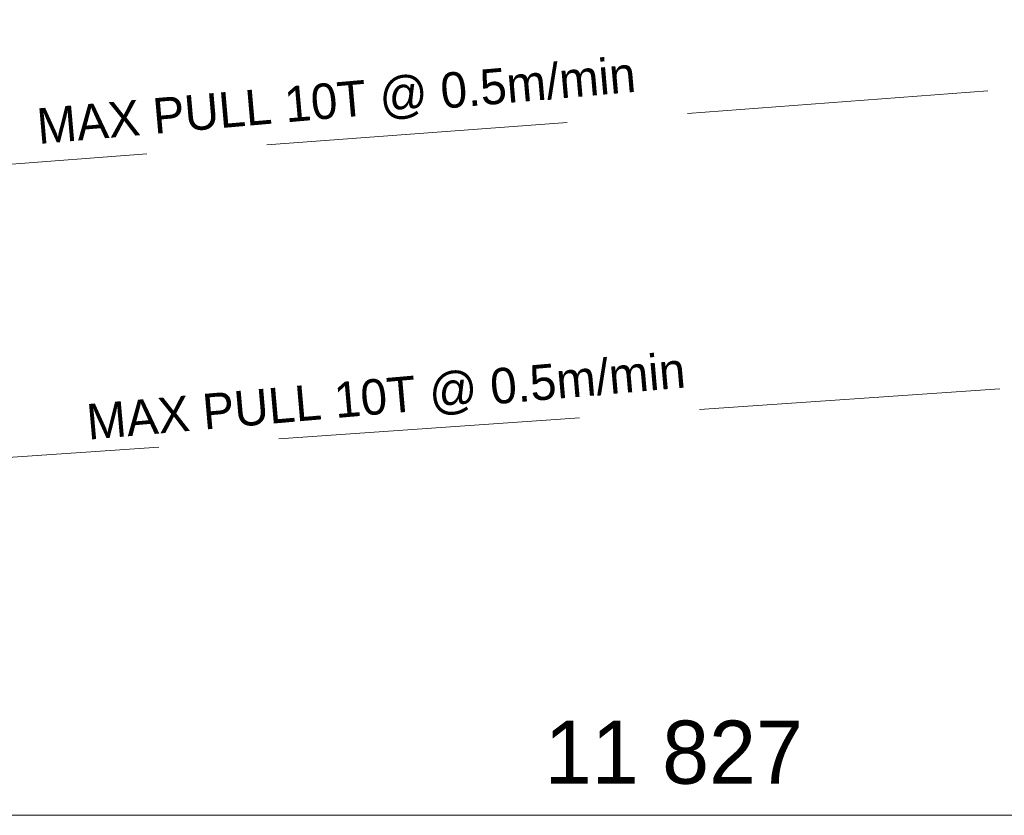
# Model space of a CAD drawing. Header units: millimetres. Extents: x 53746 to 116821, y -810352 to -765802.
# Tile 6 of 256: x 63210 to 67887, y -795984 to -792203. Entities that reach past the tile are written whole.
import ezdxf
from ezdxf.enums import TextEntityAlignment as Align

# ---------------------------------------------------------------- set-up
doc = ezdxf.new("R2010")
doc.units = ezdxf.units.MM
doc.header["$MEASUREMENT"] = 0
doc.linetypes.add('DGN Style 3', pattern=[2002.806, 1430.575714, -572.230286])
doc.layers.add('Main Cradle Rails', color=7, linetype='Continuous', lineweight=0)
doc.styles.add('Style-ENGINEERING', font='ENGINEERING.shx')
doc.styles.add('Style-ENGINEERING_0', font='ENGINEERING.shx')
doc.dimstyles.new('MetricMM', dxfattribs={"dimtxt": 3, "dimasz": 3, "dimexe": 1.5, "dimexo": 1.5, "dimgap": 1.5, "dimtad": 1, "dimdec": 0, "dimzin": 7, "dimtxsty": 'Style-ENGINEERING_0', "dimcen": 0.09, "dimclrd": 1, "dimclre": 1, "dimclrt": 7, "dimadec": 0, "dimazin": 3, "dimtfac": 1, "dimtdec": 0, "dimtofl": 0, "dimtmove": 0, "dimatfit": 3, "dimfxl": 1, "dimtzin": 7, "dimlwd": -1, "dimlwe": 0, "dimarcsym": 0})

# ---------------------------------------------------------------- blocks, each defined once
blk = doc.blocks.new('*D65')
at = {"color": 1, "linetype": 'Continuous', "lineweight": 0, "transparency": 16777216}
for p, q in [((-12981.6, -4778.1), (-12981.6, -7997.1)), ((-24808.9, -7262), (-24808.9, -7997.1))]:
    blk.add_line(p, q, dxfattribs=at)
at = {"color": 1, "linetype": 'Continuous', "transparency": 16777216}
blk.add_line((-12981.6, -7907.1), (-24808.9, -7907.1), dxfattribs=at)
at = {"color": 1, "linetype": 'Continuous', "lineweight": 0, "transparency": 16777216}
blk.add_solid([(-24508.9, -7982.1), (-24808.9, -7907.1), (-24508.9, -7832.1)], dxfattribs=at)
at = {"color": 1, "linetype": 'Continuous', "lineweight": 0, "transparency": 16777216, "extrusion": (0, 0, -1)}
blk.add_solid([(13281.6, -7832.1), (12981.6, -7907.1), (13281.6, -7982.1)], dxfattribs=at)
at = {"layer": 'Defpoints', "color": 7, "linetype": 'Continuous', "lineweight": 0, "transparency": 16777216}
for p in [(-12981.6, -4628.1), (-24808.9, -7112), (-24808.9, -7907.1), (-18895.3, -7907.1)]:
    blk.add_point(p, dxfattribs=at)
at = {"color": 7, "linetype": 'Continuous', "lineweight": 0, "transparency": 16777216, "style": 'Style-ENGINEERING'}
blk.add_text('11 827', height=300, dxfattribs=at).set_placement((-19579.1, -7607.1), align=Align.MIDDLE_LEFT)
blk = doc.blocks.new('*U57')
at = {"color": 0, "linetype": 'DGN Style 3', "lineweight": 13, "flags": 128}
for points in [[(-24892.9, -5021.8), (-12981.6, -4126.1)], [(-24837.7, -6395.1), (7843.4, -4126.1)]]:
    blk.add_lwpolyline(points, dxfattribs=at)
at = {"color": 7, "char_height": 168.919, "attachment_point": 5, "rotation": 5, "line_spacing_factor": 0.9, "style": 'Style-ENGINEERING'}
for insert in [(-20567.8, -4525.5), (-20331.8, -5930.7)]:
    blk.add_mtext('MAX PULL 10T @ 0.5m/min', dxfattribs=dict(at, insert=insert))
at = {"color": 1, "linetype": 'Continuous'}
dim = blk.add_linear_dim(base=(-24808.9, -7907.1), p1=(-12981.6, -4628.1), p2=(-24808.9, -7112), angle=180, text='\\FSTANDARD;<>', dimstyle='MetricMM', override={"dimtxt": 300, "dimasz": 300, "dimexe": 90, "dimexo": 150, "dimgap": 150}, dxfattribs=at)
dim.commit()
dim.dimension.update_dxf_attribs({"geometry": '*D65', "text_midpoint": (-18895.3, -7907.1)})

msp = doc.modelspace()

# ---------------------------------------------------------------- block references
at = {"layer": 'Main Cradle Rails', "color": 7, "linetype": 'Continuous', "lineweight": 0}
msp.add_blockref('*U57', (85283.05, -788076.95), dxfattribs=at)

doc.saveas('drawing.dxf')
